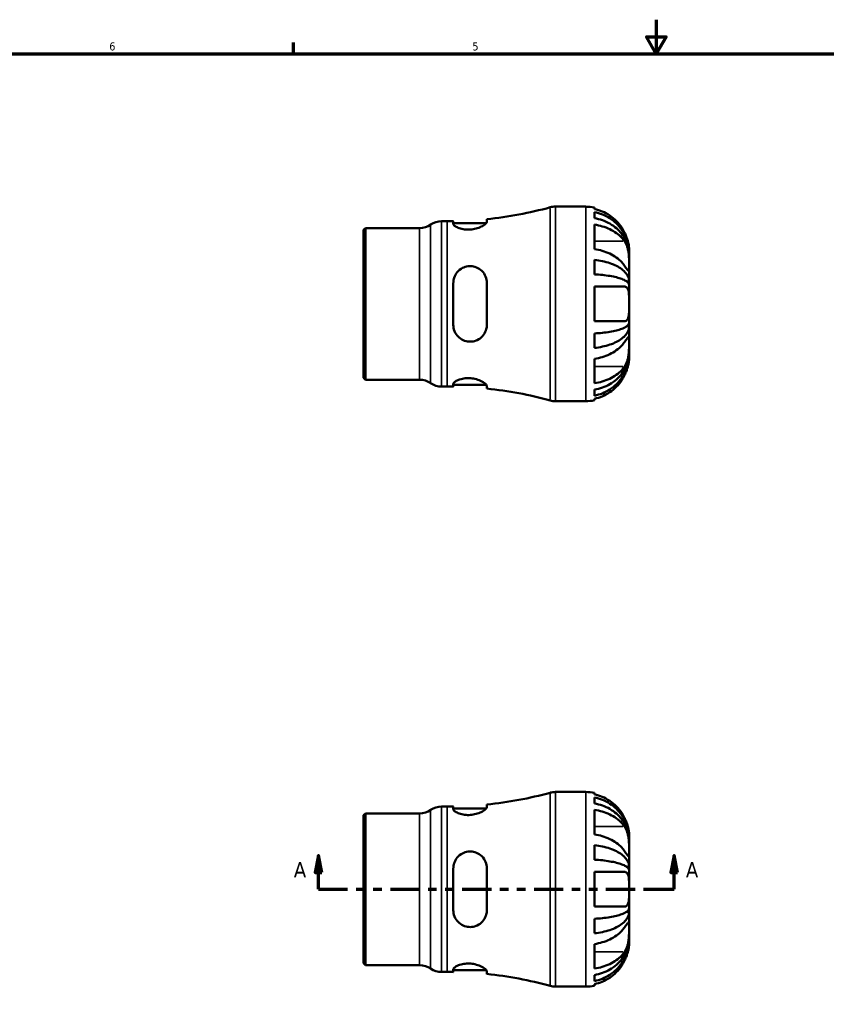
# Model space of a CAD drawing. Header units: inches. Extents: x 0.1 to 37.9, y 0.6 to 21.4.
# Tile 3 of 5: x 9.5 to 19, y 9.9 to 21.4. Entities that reach past the tile are written whole.
import ezdxf

# ---------------------------------------------------------------- set-up
doc = ezdxf.new("R2010")
doc.units = ezdxf.units.IN
doc.header["$MEASUREMENT"] = 0
doc.linetypes.add('DOUBLE_DASH_CHAIN', pattern=[1.2403, 0.6614, -0.0827, 0.1654, -0.0827, 0.1654, -0.0827])
for name, color, linetype, lineweight in [('Border (ANSI)', 7, 'Continuous', 70), ('Section Line (ANSI)', 7, 'DOUBLE_DASH_CHAIN', 70), ('Visible (ANSI)', 7, 'Continuous', 50), ('Visible Narrow (ANSI)', 7, 'Continuous', 35)]:
    doc.layers.add(name, color=color, linetype=linetype, lineweight=lineweight)
doc.styles.add('Label Text (ANSI)', font='tahoma.ttf')
doc.styles.add('Note Text (ANSI)', font='tahoma.ttf')

# ---------------------------------------------------------------- blocks, each defined once
blk = doc.blocks.new('Borders Default Border')
at = {"layer": 'Border (ANSI)'}
blk.add_line((12.75, 21), (12.75, 21.134), dxfattribs=at)
at = {"layer": 'Border (ANSI)', "flags": 128}
for points in [[(17, 21.4), (17, 21), (16.885, 21.2), (17.115, 21.2), (17, 21)], [(0.5, 1), (0.5, 21), (33.5, 21), (33.5, 1), (0.5, 1)]]:
    blk.add_lwpolyline(points, dxfattribs=at)
at = {"layer": 'Border (ANSI)', "color": 5, "true_color": 0x0000ff, "char_height": 0.0945, "attachment_point": 7, "style": 'Note Text (ANSI)'}
for s, insert in [('6', (10.595, 21.038)), ('5', (14.847, 21.038))]:
    blk.add_mtext(s, dxfattribs=dict(at, insert=insert))
blk = doc.blocks.new('2dTransSection0')
at = {"layer": 'Section Line (ANSI)', "linetype": 'Continuous'}
for p, q in [((13.044, 11.605), (13.005, 11.408)), ((13.044, 11.408), (13.044, 11.605)), ((13.084, 11.408), (13.044, 11.605)), ((17.21, 11.605), (17.17, 11.408)), ((17.21, 11.408), (17.21, 11.605)), ((17.249, 11.408), (17.21, 11.605)), ((13.005, 11.408), (13.084, 11.408)), ((13.044, 11.211), (13.044, 11.408)), ((17.17, 11.408), (17.249, 11.408)), ((17.21, 11.211), (17.21, 11.408)), ((13.044, 11.211), (13.366, 11.211)), ((16.888, 11.211), (17.21, 11.211))]:
    blk.add_line(p, q, dxfattribs=at)
at = {"layer": 'Section Line (ANSI)', "linetype": 'DOUBLE_DASH_CHAIN', "ltscale": 0.516483}
blk.add_line((13.044, 11.211), (17.21, 11.211), dxfattribs=at)
at = {"layer": 'Section Line (ANSI)', "linetype": 'Continuous', "flags": 128}
for points in [[(13.084, 11.408), (13.044, 11.605), (13.005, 11.408), (13.084, 11.408)], [(17.249, 11.408), (17.21, 11.605), (17.17, 11.408), (17.249, 11.408)]]:
    blk.add_lwpolyline(points, dxfattribs=at)
at = {"layer": 'Section Line (ANSI)'}
for points in [[(13.084, 11.408), (13.044, 11.605), (13.005, 11.408), (13.084, 11.408)], [(17.249, 11.408), (17.21, 11.605), (17.17, 11.408), (17.249, 11.408)]]:
    blk.add_solid(points, dxfattribs=at)
at = {"layer": 'Section Line (ANSI)', "char_height": 0.18, "attachment_point": 7, "style": 'Label Text (ANSI)'}
for insert in [(12.755, 11.349), (17.346, 11.349)]:
    blk.add_mtext('A', dxfattribs=dict(at, insert=insert))

msp = doc.modelspace()

# ---------------------------------------------------------------- linework, layer by layer
at = {"layer": 'Visible (ANSI)'}
for p, q in [((15.818, 19.21), (16.174, 19.21)), ((16.276, 19.2), (16.276, 19.181)), ((14.486, 19.039), (14.552, 19.039)), ((14.623, 19.039), (14.623, 19.008)), ((15.016, 19.031), (15.016, 19.063)), ((16.276, 19.145), (16.276, 19.075)), ((13.572, 18.937), (13.594, 18.959)), ((13.572, 17.203), (13.572, 18.937)), ((13.594, 18.959), (14.229, 18.959)), ((13.594, 18.959), (13.594, 17.181)), ((14.623, 19.016), (15.009, 19.016)), ((16.276, 18.999), (16.276, 18.712)), ((16.682, 18.662), (16.682, 18.702)), ((16.276, 18.586), (16.276, 18.416)), ((16.682, 18.662), (16.681, 18.662)), ((16.682, 18.645), (16.682, 18.662)), ((16.682, 18.517), (16.682, 18.645)), ((16.682, 18.332), (16.682, 18.517)), ((14.623, 18.316), (14.623, 17.823)), ((15.016, 17.823), (15.016, 18.316)), ((16.276, 18.273), (16.276, 17.867)), ((16.276, 18.273), (16.628, 18.273)), ((16.682, 18.332), (16.654, 18.332)), ((16.682, 18.291), (16.682, 18.332)), ((16.682, 18.07), (16.682, 18.291)), ((16.682, 17.849), (16.682, 18.07)), ((16.628, 17.867), (16.276, 17.867)), ((16.682, 17.807), (16.654, 17.807)), ((16.682, 17.807), (16.682, 17.849)), ((16.682, 17.623), (16.682, 17.807)), ((16.276, 17.724), (16.276, 17.554)), ((16.682, 17.494), (16.682, 17.623)), ((16.276, 17.427), (16.276, 17.14)), ((16.682, 17.477), (16.681, 17.477)), ((16.682, 17.477), (16.682, 17.494)), ((16.682, 17.437), (16.682, 17.477)), ((13.572, 17.203), (13.594, 17.181)), ((13.594, 17.181), (14.229, 17.181)), ((14.486, 17.101), (14.552, 17.101)), ((14.623, 17.132), (14.623, 17.1)), ((14.623, 17.123), (15.009, 17.123)), ((15.016, 17.077), (15.016, 17.108)), ((16.276, 17.065), (16.276, 16.994)), ((15.818, 16.93), (16.174, 16.93)), ((16.276, 16.958), (16.276, 16.94)), ((15.818, 12.351), (16.174, 12.351)), ((16.276, 12.341), (16.276, 12.322)), ((16.276, 12.286), (16.276, 12.216)), ((14.486, 12.18), (14.552, 12.18)), ((14.623, 12.181), (14.623, 12.149)), ((14.623, 12.158), (15.009, 12.158)), ((15.016, 12.173), (15.016, 12.204)), ((16.276, 12.14), (16.276, 11.853)), ((13.572, 12.078), (13.594, 12.1)), ((13.572, 10.344), (13.572, 12.078)), ((13.594, 12.1), (14.229, 12.1)), ((13.594, 12.1), (13.594, 10.322)), ((16.682, 11.804), (16.681, 11.804)), ((16.682, 11.804), (16.682, 11.844)), ((16.682, 11.786), (16.682, 11.804)), ((16.682, 11.658), (16.682, 11.786)), ((16.276, 11.727), (16.276, 11.557)), ((16.682, 11.474), (16.682, 11.658)), ((14.623, 11.457), (14.623, 10.965)), ((15.016, 10.965), (15.016, 11.457)), ((16.682, 11.474), (16.654, 11.474)), ((16.682, 11.432), (16.682, 11.474)), ((16.682, 11.211), (16.682, 11.432)), ((16.276, 11.414), (16.276, 11.008)), ((16.276, 11.414), (16.628, 11.414)), ((16.682, 10.99), (16.682, 11.211)), ((16.628, 11.008), (16.276, 11.008)), ((16.682, 10.948), (16.682, 10.99)), ((16.276, 10.865), (16.276, 10.695)), ((16.682, 10.948), (16.654, 10.948)), ((16.682, 10.764), (16.682, 10.948)), ((16.682, 10.636), (16.682, 10.764)), ((16.682, 10.618), (16.681, 10.618)), ((16.682, 10.618), (16.682, 10.636)), ((16.682, 10.578), (16.682, 10.618)), ((16.276, 10.569), (16.276, 10.282)), ((13.572, 10.344), (13.594, 10.322)), ((13.594, 10.322), (14.229, 10.322)), ((14.623, 10.273), (14.623, 10.241)), ((14.486, 10.242), (14.552, 10.242)), ((14.623, 10.264), (15.009, 10.264)), ((15.016, 10.218), (15.016, 10.249)), ((16.276, 10.206), (16.276, 10.136)), ((15.818, 10.071), (16.174, 10.071)), ((16.276, 10.1), (16.276, 10.081))]:
    msp.add_line(p, q, dxfattribs=at)
for centre, radius, start, end in [((14.552, 23.587), 4.548, 275.8514, 285.3781), ((15.818, 18.982), 0.228, 90, 105.3781), ((16.174, 18.702), 0.507, 78.463, 90), ((14.486, 18.811), 0.228, 90, 124.4115), ((14.552, 23.587), 4.548, 270, 270.9026), ((14.229, 19.187), 0.228, 270, 304.4115), ((14.229, 16.953), 0.228, 55.5885, 90), ((14.486, 17.329), 0.228, 235.5885, 270), ((14.552, 12.553), 4.548, 89.0974, 90), ((14.552, 12.553), 4.548, 74.6219, 84.1486), ((15.818, 17.158), 0.228, 254.6219, 270), ((16.174, 17.437), 0.507, 270, 281.537), ((15.818, 12.123), 0.228, 90, 105.3781), ((16.174, 11.844), 0.507, 78.463, 90), ((14.552, 16.728), 4.548, 275.8514, 285.3781), ((14.229, 12.328), 0.228, 270, 304.4115), ((14.486, 11.952), 0.228, 90, 124.4115), ((14.552, 16.728), 4.548, 270, 270.9026), ((14.229, 10.094), 0.228, 55.5885, 90), ((14.486, 10.47), 0.228, 235.5885, 270), ((14.552, 5.694), 4.548, 89.0974, 90), ((14.552, 5.694), 4.548, 74.6219, 84.1486), ((15.818, 10.299), 0.228, 254.6219, 270), ((16.174, 10.578), 0.507, 270, 281.537)]:
    msp.add_arc(centre, radius, start, end, dxfattribs=at)
for points, knots in [([(16.628, 18.905), (16.619, 18.925), (16.607, 18.945), (16.576, 18.993), (16.554, 19.02), (16.509, 19.065), (16.483, 19.087), (16.426, 19.125), (16.396, 19.141), (16.339, 19.165), (16.308, 19.175), (16.276, 19.181)], [9.167625, 9.167625, 9.167625, 9.167625, 9.326029, 9.326029, 9.568739, 9.568739, 9.807395, 9.807395, 10.04605, 10.04605, 10.274926, 10.274926, 10.274926, 10.274926]), ([(16.276, 19.145), (16.308, 19.139), (16.34, 19.129), (16.397, 19.106), (16.428, 19.091), (16.485, 19.054), (16.511, 19.033), (16.555, 18.99), (16.577, 18.964), (16.615, 18.909), (16.631, 18.88), (16.655, 18.823), (16.665, 18.791), (16.679, 18.726), (16.682, 18.693), (16.682, 18.662)], [0.244536, 0.244536, 0.244536, 0.244536, 0.476839, 0.476839, 0.71546, 0.71546, 0.954082, 0.954082, 1.193118, 1.193118, 1.432154, 1.432154, 1.672085, 1.672085, 1.912017, 1.912017, 1.912017, 1.912017]), ([(16.682, 18.645), (16.682, 18.672), (16.679, 18.702), (16.665, 18.76), (16.655, 18.788), (16.631, 18.839), (16.615, 18.865), (16.577, 18.914), (16.555, 18.937), (16.511, 18.975), (16.485, 18.994), (16.428, 19.026), (16.397, 19.04), (16.34, 19.061), (16.308, 19.069), (16.276, 19.075)], [5.770115, 5.770115, 5.770115, 5.770115, 6.010046, 6.010046, 6.249978, 6.249978, 6.489014, 6.489014, 6.72805, 6.72805, 6.966671, 6.966671, 7.205293, 7.205293, 7.437596, 7.437596, 7.437596, 7.437596]), ([(15.016, 19.031), (15.016, 19.03), (15.015, 19.029), (15.014, 19.023), (15.011, 19.018), (14.996, 19.002), (14.982, 18.992), (14.947, 18.973), (14.927, 18.964), (14.884, 18.95), (14.862, 18.945), (14.817, 18.94), (14.794, 18.939), (14.748, 18.943), (14.726, 18.947), (14.686, 18.958), (14.669, 18.965), (14.641, 18.981), (14.631, 18.99), (14.625, 19.001), (14.623, 19.004), (14.623, 19.008)], [-1.73421, -1.73421, -1.73421, -1.73421, -1.700805, -1.700805, -1.563346, -1.563346, -1.341145, -1.341145, -1.141984, -1.141984, -0.966275, -0.966275, -0.789622, -0.789622, -0.603, -0.603, -0.409939, -0.409939, -0.199603, -0.199603, -0.105986, -0.105986, -0.105986, -0.105986]), ([(16.276, 18.999), (16.308, 18.994), (16.34, 18.987), (16.397, 18.97), (16.428, 18.959), (16.485, 18.931), (16.511, 18.915), (16.555, 18.884), (16.577, 18.865), (16.608, 18.831), (16.619, 18.818), (16.628, 18.804)], [3.751118, 3.751118, 3.751118, 3.751118, 3.983488, 3.983488, 4.223971, 4.223971, 4.464454, 4.464454, 4.705406, 4.705406, 4.858386, 4.858386, 4.858386, 4.858386]), ([(16.682, 18.702), (16.682, 18.702), (16.682, 18.705), (16.682, 18.717), (16.681, 18.727), (16.678, 18.752), (16.676, 18.767), (16.669, 18.796), (16.666, 18.808), (16.658, 18.833), (16.654, 18.846), (16.643, 18.874), (16.636, 18.89), (16.628, 18.905)], [-3.5544165, -3.5544165, -3.5544165, -3.5544165, -3.4038108, -3.4038108, -3.235227, -3.235227, -3.0716282, -3.0716282, -2.9596639, -2.9596639, -2.8516075, -2.8516075, -2.7201449, -2.7201449, -2.7201449, -2.7201449]), ([(16.628, 18.517), (16.619, 18.531), (16.607, 18.545), (16.576, 18.579), (16.554, 18.598), (16.509, 18.63), (16.483, 18.645), (16.426, 18.672), (16.396, 18.684), (16.339, 18.7), (16.308, 18.707), (16.276, 18.712)], [9.167625, 9.167625, 9.167625, 9.167625, 9.326029, 9.326029, 9.568739, 9.568739, 9.807395, 9.807395, 10.04605, 10.04605, 10.274926, 10.274926, 10.274926, 10.274926]), ([(16.628, 18.804), (16.633, 18.796), (16.638, 18.788), (16.648, 18.768), (16.653, 18.757), (16.662, 18.733), (16.665, 18.721), (16.672, 18.692), (16.675, 18.675), (16.68, 18.632), (16.681, 18.607), (16.682, 18.558), (16.682, 18.536), (16.682, 18.517)], [-0.8326524, -0.8326524, -0.8326524, -0.8326524, -0.7408185, -0.7408185, -0.6337784, -0.6337784, -0.5324772, -0.5324772, -0.3986929, -0.3986929, -0.2039294, -0.2039294, 0, 0, 0, 0]), ([(16.276, 18.586), (16.308, 18.582), (16.34, 18.577), (16.397, 18.565), (16.428, 18.557), (16.485, 18.538), (16.511, 18.527), (16.555, 18.504), (16.577, 18.491), (16.615, 18.462), (16.631, 18.446), (16.655, 18.417), (16.665, 18.4), (16.679, 18.366), (16.682, 18.348), (16.682, 18.332)], [0.244536, 0.244536, 0.244536, 0.244536, 0.476839, 0.476839, 0.71546, 0.71546, 0.954082, 0.954082, 1.193118, 1.193118, 1.432154, 1.432154, 1.672085, 1.672085, 1.912017, 1.912017, 1.912017, 1.912017]), ([(14.623, 18.316), (14.623, 18.319), (14.624, 18.321), (14.624, 18.341), (14.627, 18.358), (14.64, 18.4), (14.653, 18.423), (14.686, 18.462), (14.707, 18.479), (14.75, 18.501), (14.773, 18.508), (14.818, 18.513), (14.839, 18.512), (14.883, 18.503), (14.905, 18.494), (14.948, 18.467), (14.968, 18.447), (14.997, 18.403), (15.007, 18.379), (15.014, 18.341), (15.016, 18.329), (15.016, 18.316)], [-1.720542, -1.720542, -1.720542, -1.720542, -1.69981, -1.69981, -1.564411, -1.564411, -1.354408, -1.354408, -1.152098, -1.152098, -0.972116, -0.972116, -0.809204, -0.809204, -0.621678, -0.621678, -0.399921, -0.399921, -0.19263, -0.19263, -0.092811, -0.092811, -0.092811, -0.092811]), ([(16.682, 18.517), (16.682, 18.501), (16.682, 18.487), (16.681, 18.466), (16.68, 18.459), (16.676, 18.457), (16.673, 18.458), (16.666, 18.465), (16.663, 18.469), (16.655, 18.48), (16.65, 18.486), (16.64, 18.5), (16.634, 18.508), (16.628, 18.517)], [0, 0, 0, 0, 0.1773159, 0.1773159, 0.3798062, 0.3798062, 0.5208597, 0.5208597, 0.623737, 0.623737, 0.7289124, 0.7289124, 0.8338777, 0.8338777, 0.8338777, 0.8338777]), ([(16.682, 18.291), (16.682, 18.299), (16.679, 18.308), (16.665, 18.324), (16.655, 18.333), (16.631, 18.347), (16.615, 18.355), (16.577, 18.369), (16.555, 18.376), (16.511, 18.387), (16.485, 18.392), (16.428, 18.402), (16.397, 18.406), (16.34, 18.412), (16.308, 18.414), (16.276, 18.416)], [5.770115, 5.770115, 5.770115, 5.770115, 6.010046, 6.010046, 6.249978, 6.249978, 6.489014, 6.489014, 6.72805, 6.72805, 6.966671, 6.966671, 7.205293, 7.205293, 7.437596, 7.437596, 7.437596, 7.437596]), ([(16.628, 18.273), (16.629, 18.273), (16.631, 18.273), (16.638, 18.272), (16.643, 18.27), (16.652, 18.265), (16.656, 18.262), (16.662, 18.254), (16.665, 18.249), (16.672, 18.234), (16.675, 18.223), (16.68, 18.192), (16.681, 18.171), (16.682, 18.123), (16.682, 18.097), (16.682, 18.07)], [-0.8308513, -0.8308513, -0.8308513, -0.8308513, -0.8068029, -0.8068029, -0.7032814, -0.7032814, -0.6215589, -0.6215589, -0.5317522, -0.5317522, -0.3943636, -0.3943636, -0.2037142, -0.2037142, 0, 0, 0, 0]), ([(16.682, 18.07), (16.682, 18.056), (16.682, 18.042), (16.682, 18.013), (16.682, 17.998), (16.681, 17.961), (16.679, 17.939), (16.673, 17.91), (16.67, 17.901), (16.664, 17.887), (16.661, 17.883), (16.654, 17.876), (16.65, 17.873), (16.64, 17.868), (16.634, 17.867), (16.628, 17.867)], [0, 0, 0, 0, 0.1067846, 0.1067846, 0.2239442, 0.2239442, 0.4246611, 0.4246611, 0.5517811, 0.5517811, 0.6383749, 0.6383749, 0.722505, 0.722505, 0.8345099, 0.8345099, 0.8345099, 0.8345099]), ([(15.016, 17.823), (15.016, 17.819), (15.015, 17.815), (15.014, 17.793), (15.011, 17.776), (14.996, 17.734), (14.982, 17.71), (14.947, 17.672), (14.927, 17.657), (14.884, 17.637), (14.862, 17.631), (14.817, 17.626), (14.794, 17.628), (14.748, 17.639), (14.726, 17.65), (14.686, 17.678), (14.669, 17.695), (14.641, 17.737), (14.631, 17.762), (14.625, 17.8), (14.623, 17.812), (14.623, 17.823)], [-1.73421, -1.73421, -1.73421, -1.73421, -1.700805, -1.700805, -1.563346, -1.563346, -1.341145, -1.341145, -1.141984, -1.141984, -0.966275, -0.966275, -0.789622, -0.789622, -0.603, -0.603, -0.409939, -0.409939, -0.199603, -0.199603, -0.105986, -0.105986, -0.105986, -0.105986]), ([(16.276, 17.724), (16.308, 17.725), (16.34, 17.728), (16.397, 17.734), (16.428, 17.738), (16.485, 17.747), (16.511, 17.753), (16.555, 17.764), (16.577, 17.771), (16.615, 17.785), (16.631, 17.792), (16.655, 17.807), (16.665, 17.815), (16.679, 17.832), (16.682, 17.841), (16.682, 17.849)], [0.244536, 0.244536, 0.244536, 0.244536, 0.476839, 0.476839, 0.71546, 0.71546, 0.954082, 0.954082, 1.193118, 1.193118, 1.432154, 1.432154, 1.672085, 1.672085, 1.912017, 1.912017, 1.912017, 1.912017]), ([(16.682, 17.807), (16.682, 17.791), (16.679, 17.774), (16.665, 17.74), (16.655, 17.723), (16.631, 17.693), (16.615, 17.678), (16.577, 17.649), (16.555, 17.636), (16.511, 17.613), (16.485, 17.602), (16.428, 17.583), (16.397, 17.575), (16.34, 17.563), (16.308, 17.557), (16.276, 17.554)], [5.770115, 5.770115, 5.770115, 5.770115, 6.010046, 6.010046, 6.249978, 6.249978, 6.489014, 6.489014, 6.72805, 6.72805, 6.966671, 6.966671, 7.205293, 7.205293, 7.437596, 7.437596, 7.437596, 7.437596]), ([(16.628, 17.623), (16.633, 17.63), (16.638, 17.637), (16.648, 17.651), (16.653, 17.658), (16.662, 17.669), (16.665, 17.673), (16.672, 17.68), (16.675, 17.682), (16.68, 17.682), (16.681, 17.676), (16.682, 17.656), (16.682, 17.641), (16.682, 17.623)], [-0.8326524, -0.8326524, -0.8326524, -0.8326524, -0.7408185, -0.7408185, -0.6337784, -0.6337784, -0.5324772, -0.5324772, -0.3986929, -0.3986929, -0.2039294, -0.2039294, 0, 0, 0, 0]), ([(16.276, 17.427), (16.308, 17.432), (16.339, 17.439), (16.396, 17.456), (16.426, 17.467), (16.483, 17.494), (16.509, 17.51), (16.554, 17.542), (16.576, 17.561), (16.607, 17.595), (16.619, 17.609), (16.628, 17.623)], [3.751049, 3.751049, 3.751049, 3.751049, 3.979924, 3.979924, 4.21858, 4.21858, 4.457236, 4.457236, 4.699946, 4.699946, 4.85835, 4.85835, 4.85835, 4.85835]), ([(16.682, 17.623), (16.682, 17.606), (16.682, 17.587), (16.681, 17.542), (16.68, 17.516), (16.676, 17.471), (16.673, 17.453), (16.666, 17.423), (16.663, 17.41), (16.655, 17.386), (16.65, 17.375), (16.64, 17.354), (16.634, 17.344), (16.628, 17.335)], [0, 0, 0, 0, 0.1773159, 0.1773159, 0.3798062, 0.3798062, 0.5208597, 0.5208597, 0.623737, 0.623737, 0.7289124, 0.7289124, 0.8338777, 0.8338777, 0.8338777, 0.8338777]), ([(16.276, 17.065), (16.308, 17.07), (16.34, 17.079), (16.397, 17.099), (16.428, 17.113), (16.485, 17.146), (16.511, 17.165), (16.555, 17.203), (16.577, 17.226), (16.615, 17.275), (16.631, 17.301), (16.655, 17.351), (16.665, 17.38), (16.679, 17.438), (16.682, 17.467), (16.682, 17.494)], [0.244536, 0.244536, 0.244536, 0.244536, 0.476839, 0.476839, 0.71546, 0.71546, 0.954082, 0.954082, 1.193118, 1.193118, 1.432154, 1.432154, 1.672085, 1.672085, 1.912017, 1.912017, 1.912017, 1.912017]), ([(16.682, 17.477), (16.682, 17.447), (16.679, 17.413), (16.665, 17.348), (16.655, 17.316), (16.631, 17.26), (16.615, 17.231), (16.577, 17.175), (16.555, 17.15), (16.511, 17.107), (16.485, 17.086), (16.428, 17.049), (16.397, 17.033), (16.34, 17.011), (16.308, 17.001), (16.276, 16.994)], [5.770115, 5.770115, 5.770115, 5.770115, 6.010046, 6.010046, 6.249978, 6.249978, 6.489014, 6.489014, 6.72805, 6.72805, 6.966671, 6.966671, 7.205293, 7.205293, 7.437596, 7.437596, 7.437596, 7.437596]), ([(16.628, 17.234), (16.633, 17.243), (16.637, 17.253), (16.647, 17.276), (16.652, 17.29), (16.661, 17.316), (16.665, 17.328), (16.672, 17.354), (16.675, 17.368), (16.68, 17.398), (16.681, 17.412), (16.682, 17.432), (16.682, 17.437), (16.682, 17.437)], [-0.8317103, -0.8317103, -0.8317103, -0.8317103, -0.7546812, -0.7546812, -0.6382704, -0.6382704, -0.5328167, -0.5328167, -0.4003581, -0.4003581, -0.2039281, -0.2039281, 0, 0, 0, 0]), ([(16.628, 17.335), (16.619, 17.322), (16.607, 17.308), (16.576, 17.274), (16.554, 17.255), (16.509, 17.223), (16.483, 17.207), (16.426, 17.18), (16.396, 17.169), (16.339, 17.152), (16.308, 17.145), (16.276, 17.14)], [9.167625, 9.167625, 9.167625, 9.167625, 9.326029, 9.326029, 9.568739, 9.568739, 9.807395, 9.807395, 10.04605, 10.04605, 10.274926, 10.274926, 10.274926, 10.274926]), ([(14.623, 17.132), (14.623, 17.133), (14.624, 17.133), (14.624, 17.139), (14.627, 17.144), (14.64, 17.157), (14.653, 17.166), (14.686, 17.181), (14.707, 17.188), (14.75, 17.197), (14.773, 17.2), (14.818, 17.2), (14.839, 17.198), (14.883, 17.19), (14.905, 17.183), (14.948, 17.167), (14.968, 17.156), (14.997, 17.136), (15.007, 17.127), (15.014, 17.115), (15.016, 17.111), (15.016, 17.108)], [-1.720542, -1.720542, -1.720542, -1.720542, -1.69981, -1.69981, -1.564411, -1.564411, -1.354408, -1.354408, -1.152098, -1.152098, -0.972116, -0.972116, -0.809204, -0.809204, -0.621678, -0.621678, -0.399921, -0.399921, -0.19263, -0.19263, -0.092811, -0.092811, -0.092811, -0.092811]), ([(16.276, 16.958), (16.308, 16.965), (16.339, 16.975), (16.396, 16.999), (16.426, 17.015), (16.483, 17.053), (16.509, 17.075), (16.554, 17.12), (16.576, 17.147), (16.607, 17.195), (16.619, 17.215), (16.628, 17.234)], [3.751049, 3.751049, 3.751049, 3.751049, 3.979924, 3.979924, 4.21858, 4.21858, 4.457236, 4.457236, 4.699946, 4.699946, 4.85835, 4.85835, 4.85835, 4.85835]), ([(16.628, 12.046), (16.619, 12.066), (16.607, 12.086), (16.576, 12.134), (16.554, 12.161), (16.509, 12.206), (16.483, 12.228), (16.426, 12.266), (16.396, 12.282), (16.339, 12.306), (16.308, 12.316), (16.276, 12.322)], [9.167625, 9.167625, 9.167625, 9.167625, 9.326029, 9.326029, 9.568739, 9.568739, 9.807395, 9.807395, 10.04605, 10.04605, 10.274926, 10.274926, 10.274926, 10.274926]), ([(16.276, 12.286), (16.308, 12.28), (16.34, 12.27), (16.397, 12.247), (16.428, 12.232), (16.485, 12.195), (16.511, 12.174), (16.555, 12.131), (16.577, 12.105), (16.615, 12.05), (16.631, 12.021), (16.655, 11.964), (16.665, 11.933), (16.679, 11.867), (16.682, 11.834), (16.682, 11.804)], [0.244536, 0.244536, 0.244536, 0.244536, 0.476839, 0.476839, 0.71546, 0.71546, 0.954082, 0.954082, 1.193118, 1.193118, 1.432154, 1.432154, 1.672085, 1.672085, 1.912017, 1.912017, 1.912017, 1.912017]), ([(15.016, 12.173), (15.016, 12.172), (15.015, 12.17), (15.014, 12.164), (15.011, 12.159), (14.996, 12.144), (14.982, 12.133), (14.947, 12.114), (14.927, 12.105), (14.884, 12.092), (14.862, 12.087), (14.817, 12.081), (14.794, 12.08), (14.748, 12.084), (14.726, 12.088), (14.686, 12.099), (14.669, 12.107), (14.641, 12.122), (14.631, 12.131), (14.625, 12.142), (14.623, 12.146), (14.623, 12.149)], [-1.73421, -1.73421, -1.73421, -1.73421, -1.700805, -1.700805, -1.563346, -1.563346, -1.341145, -1.341145, -1.141984, -1.141984, -0.966275, -0.966275, -0.789622, -0.789622, -0.603, -0.603, -0.409939, -0.409939, -0.199603, -0.199603, -0.105986, -0.105986, -0.105986, -0.105986]), ([(16.682, 11.786), (16.682, 11.814), (16.679, 11.843), (16.665, 11.901), (16.655, 11.93), (16.631, 11.98), (16.615, 12.006), (16.577, 12.055), (16.555, 12.078), (16.511, 12.116), (16.485, 12.135), (16.428, 12.168), (16.397, 12.181), (16.34, 12.202), (16.308, 12.21), (16.276, 12.216)], [5.770115, 5.770115, 5.770115, 5.770115, 6.010046, 6.010046, 6.249978, 6.249978, 6.489014, 6.489014, 6.72805, 6.72805, 6.966671, 6.966671, 7.205293, 7.205293, 7.437596, 7.437596, 7.437596, 7.437596]), ([(16.276, 12.14), (16.308, 12.136), (16.339, 12.129), (16.396, 12.112), (16.426, 12.101), (16.483, 12.074), (16.509, 12.058), (16.554, 12.026), (16.576, 12.007), (16.607, 11.973), (16.619, 11.959), (16.628, 11.945)], [3.751049, 3.751049, 3.751049, 3.751049, 3.979924, 3.979924, 4.21858, 4.21858, 4.457236, 4.457236, 4.699946, 4.699946, 4.85835, 4.85835, 4.85835, 4.85835]), ([(16.682, 11.844), (16.682, 11.844), (16.682, 11.845), (16.682, 11.851), (16.682, 11.856), (16.681, 11.873), (16.679, 11.889), (16.673, 11.92), (16.67, 11.933), (16.664, 11.957), (16.661, 11.967), (16.654, 11.987), (16.65, 11.997), (16.64, 12.02), (16.634, 12.033), (16.628, 12.046)], [0, 0, 0, 0, 0.1067846, 0.1067846, 0.2239442, 0.2239442, 0.4246611, 0.4246611, 0.5517811, 0.5517811, 0.6383749, 0.6383749, 0.722505, 0.722505, 0.8345099, 0.8345099, 0.8345099, 0.8345099]), ([(16.628, 11.945), (16.633, 11.938), (16.638, 11.929), (16.648, 11.91), (16.653, 11.898), (16.662, 11.874), (16.665, 11.862), (16.672, 11.833), (16.675, 11.816), (16.68, 11.773), (16.681, 11.748), (16.682, 11.7), (16.682, 11.677), (16.682, 11.658)], [-0.8326524, -0.8326524, -0.8326524, -0.8326524, -0.7408185, -0.7408185, -0.6337784, -0.6337784, -0.5324772, -0.5324772, -0.3986929, -0.3986929, -0.2039294, -0.2039294, 0, 0, 0, 0]), ([(16.628, 11.658), (16.619, 11.672), (16.607, 11.686), (16.576, 11.72), (16.554, 11.739), (16.509, 11.771), (16.483, 11.786), (16.426, 11.813), (16.396, 11.825), (16.339, 11.842), (16.308, 11.849), (16.276, 11.853)], [9.167625, 9.167625, 9.167625, 9.167625, 9.326029, 9.326029, 9.568739, 9.568739, 9.807395, 9.807395, 10.04605, 10.04605, 10.274926, 10.274926, 10.274926, 10.274926]), ([(14.623, 11.457), (14.623, 11.46), (14.624, 11.463), (14.624, 11.482), (14.627, 11.499), (14.64, 11.541), (14.653, 11.564), (14.686, 11.604), (14.707, 11.62), (14.75, 11.642), (14.773, 11.649), (14.818, 11.655), (14.839, 11.654), (14.883, 11.644), (14.905, 11.635), (14.948, 11.608), (14.968, 11.588), (14.997, 11.544), (15.007, 11.52), (15.014, 11.483), (15.016, 11.47), (15.016, 11.457)], [-1.720542, -1.720542, -1.720542, -1.720542, -1.69981, -1.69981, -1.564411, -1.564411, -1.354408, -1.354408, -1.152098, -1.152098, -0.972116, -0.972116, -0.809204, -0.809204, -0.621678, -0.621678, -0.399921, -0.399921, -0.19263, -0.19263, -0.092811, -0.092811, -0.092811, -0.092811]), ([(16.276, 11.727), (16.308, 11.723), (16.34, 11.718), (16.397, 11.706), (16.428, 11.698), (16.485, 11.679), (16.511, 11.668), (16.555, 11.645), (16.577, 11.632), (16.615, 11.603), (16.631, 11.587), (16.655, 11.558), (16.665, 11.541), (16.679, 11.507), (16.682, 11.49), (16.682, 11.474)], [0.244536, 0.244536, 0.244536, 0.244536, 0.476839, 0.476839, 0.71546, 0.71546, 0.954082, 0.954082, 1.193118, 1.193118, 1.432154, 1.432154, 1.672085, 1.672085, 1.912017, 1.912017, 1.912017, 1.912017]), ([(16.682, 11.658), (16.682, 11.642), (16.682, 11.628), (16.681, 11.607), (16.68, 11.6), (16.676, 11.598), (16.673, 11.6), (16.666, 11.606), (16.663, 11.61), (16.655, 11.621), (16.65, 11.627), (16.64, 11.641), (16.634, 11.65), (16.628, 11.658)], [0, 0, 0, 0, 0.1773159, 0.1773159, 0.3798062, 0.3798062, 0.5208597, 0.5208597, 0.623737, 0.623737, 0.7289124, 0.7289124, 0.8338777, 0.8338777, 0.8338777, 0.8338777]), ([(16.682, 11.432), (16.682, 11.44), (16.679, 11.449), (16.665, 11.466), (16.655, 11.474), (16.631, 11.488), (16.615, 11.496), (16.577, 11.51), (16.555, 11.517), (16.511, 11.528), (16.485, 11.533), (16.428, 11.543), (16.397, 11.547), (16.34, 11.553), (16.308, 11.555), (16.276, 11.557)], [5.770115, 5.770115, 5.770115, 5.770115, 6.010046, 6.010046, 6.249978, 6.249978, 6.489014, 6.489014, 6.72805, 6.72805, 6.966671, 6.966671, 7.205293, 7.205293, 7.437596, 7.437596, 7.437596, 7.437596]), ([(16.628, 11.414), (16.633, 11.414), (16.637, 11.413), (16.647, 11.41), (16.652, 11.407), (16.661, 11.397), (16.665, 11.392), (16.672, 11.376), (16.675, 11.365), (16.68, 11.334), (16.681, 11.313), (16.682, 11.264), (16.682, 11.238), (16.682, 11.211)], [-0.8317103, -0.8317103, -0.8317103, -0.8317103, -0.7546812, -0.7546812, -0.6382704, -0.6382704, -0.5328167, -0.5328167, -0.4003581, -0.4003581, -0.2039281, -0.2039281, 0, 0, 0, 0]), ([(16.682, 11.211), (16.682, 11.191), (16.682, 11.172), (16.682, 11.131), (16.681, 11.112), (16.678, 11.076), (16.676, 11.061), (16.669, 11.04), (16.666, 11.032), (16.658, 11.021), (16.654, 11.016), (16.643, 11.01), (16.636, 11.008), (16.628, 11.008)], [-3.5544165, -3.5544165, -3.5544165, -3.5544165, -3.4038108, -3.4038108, -3.235227, -3.235227, -3.0716282, -3.0716282, -2.9596639, -2.9596639, -2.8516075, -2.8516075, -2.7201449, -2.7201449, -2.7201449, -2.7201449]), ([(15.016, 10.965), (15.016, 10.96), (15.015, 10.956), (15.014, 10.935), (15.011, 10.918), (14.996, 10.875), (14.982, 10.852), (14.947, 10.813), (14.927, 10.799), (14.884, 10.778), (14.862, 10.772), (14.817, 10.767), (14.794, 10.769), (14.748, 10.781), (14.726, 10.791), (14.686, 10.819), (14.669, 10.836), (14.641, 10.879), (14.631, 10.903), (14.625, 10.941), (14.623, 10.953), (14.623, 10.965)], [-1.73421, -1.73421, -1.73421, -1.73421, -1.700805, -1.700805, -1.563346, -1.563346, -1.341145, -1.341145, -1.141984, -1.141984, -0.966275, -0.966275, -0.789622, -0.789622, -0.603, -0.603, -0.409939, -0.409939, -0.199603, -0.199603, -0.105986, -0.105986, -0.105986, -0.105986]), ([(16.276, 10.865), (16.308, 10.867), (16.34, 10.869), (16.397, 10.875), (16.428, 10.879), (16.485, 10.888), (16.511, 10.894), (16.555, 10.905), (16.577, 10.912), (16.615, 10.926), (16.631, 10.934), (16.655, 10.948), (16.665, 10.956), (16.679, 10.973), (16.682, 10.982), (16.682, 10.99)], [0.244536, 0.244536, 0.244536, 0.244536, 0.476839, 0.476839, 0.71546, 0.71546, 0.954082, 0.954082, 1.193118, 1.193118, 1.432154, 1.432154, 1.672085, 1.672085, 1.912017, 1.912017, 1.912017, 1.912017]), ([(16.682, 10.948), (16.682, 10.932), (16.679, 10.915), (16.665, 10.881), (16.655, 10.864), (16.631, 10.835), (16.615, 10.819), (16.577, 10.79), (16.555, 10.777), (16.511, 10.754), (16.485, 10.743), (16.428, 10.724), (16.397, 10.716), (16.34, 10.704), (16.308, 10.699), (16.276, 10.695)], [5.770115, 5.770115, 5.770115, 5.770115, 6.010046, 6.010046, 6.249978, 6.249978, 6.489014, 6.489014, 6.72805, 6.72805, 6.966671, 6.966671, 7.205293, 7.205293, 7.437596, 7.437596, 7.437596, 7.437596]), ([(16.276, 10.569), (16.308, 10.573), (16.34, 10.581), (16.397, 10.598), (16.428, 10.609), (16.485, 10.637), (16.511, 10.652), (16.555, 10.684), (16.577, 10.703), (16.608, 10.737), (16.619, 10.75), (16.628, 10.764)], [3.751118, 3.751118, 3.751118, 3.751118, 3.983488, 3.983488, 4.223971, 4.223971, 4.464454, 4.464454, 4.705406, 4.705406, 4.858386, 4.858386, 4.858386, 4.858386]), ([(16.628, 10.764), (16.633, 10.771), (16.638, 10.779), (16.648, 10.793), (16.653, 10.799), (16.662, 10.81), (16.665, 10.814), (16.672, 10.821), (16.675, 10.823), (16.68, 10.823), (16.681, 10.818), (16.682, 10.798), (16.682, 10.783), (16.682, 10.764)], [-0.8326524, -0.8326524, -0.8326524, -0.8326524, -0.7408185, -0.7408185, -0.6337784, -0.6337784, -0.5324772, -0.5324772, -0.3986929, -0.3986929, -0.2039294, -0.2039294, 0, 0, 0, 0]), ([(16.682, 10.764), (16.682, 10.747), (16.682, 10.728), (16.681, 10.683), (16.68, 10.657), (16.676, 10.612), (16.673, 10.594), (16.666, 10.564), (16.663, 10.551), (16.655, 10.527), (16.65, 10.516), (16.64, 10.495), (16.634, 10.485), (16.628, 10.477)], [0, 0, 0, 0, 0.1773159, 0.1773159, 0.3798062, 0.3798062, 0.5208597, 0.5208597, 0.623737, 0.623737, 0.7289124, 0.7289124, 0.8338777, 0.8338777, 0.8338777, 0.8338777]), ([(16.276, 10.206), (16.308, 10.212), (16.34, 10.22), (16.397, 10.241), (16.428, 10.254), (16.485, 10.287), (16.511, 10.306), (16.555, 10.344), (16.577, 10.367), (16.615, 10.416), (16.631, 10.442), (16.655, 10.492), (16.665, 10.521), (16.679, 10.579), (16.682, 10.608), (16.682, 10.636)], [0.244536, 0.244536, 0.244536, 0.244536, 0.476839, 0.476839, 0.71546, 0.71546, 0.954082, 0.954082, 1.193118, 1.193118, 1.432154, 1.432154, 1.672085, 1.672085, 1.912017, 1.912017, 1.912017, 1.912017]), ([(16.682, 10.618), (16.682, 10.588), (16.679, 10.555), (16.665, 10.489), (16.655, 10.457), (16.631, 10.401), (16.615, 10.372), (16.577, 10.317), (16.555, 10.291), (16.511, 10.248), (16.485, 10.227), (16.428, 10.19), (16.397, 10.175), (16.34, 10.152), (16.308, 10.142), (16.276, 10.136)], [5.770115, 5.770115, 5.770115, 5.770115, 6.010046, 6.010046, 6.249978, 6.249978, 6.489014, 6.489014, 6.72805, 6.72805, 6.966671, 6.966671, 7.205293, 7.205293, 7.437596, 7.437596, 7.437596, 7.437596]), ([(16.628, 10.375), (16.633, 10.385), (16.637, 10.394), (16.647, 10.417), (16.652, 10.431), (16.661, 10.457), (16.665, 10.469), (16.672, 10.495), (16.675, 10.509), (16.68, 10.539), (16.681, 10.553), (16.682, 10.573), (16.682, 10.578), (16.682, 10.578)], [-0.8317103, -0.8317103, -0.8317103, -0.8317103, -0.7546812, -0.7546812, -0.6382704, -0.6382704, -0.5328167, -0.5328167, -0.4003581, -0.4003581, -0.2039281, -0.2039281, 0, 0, 0, 0]), ([(16.628, 10.477), (16.619, 10.463), (16.607, 10.449), (16.576, 10.415), (16.554, 10.396), (16.509, 10.364), (16.483, 10.348), (16.426, 10.321), (16.396, 10.31), (16.339, 10.293), (16.308, 10.286), (16.276, 10.282)], [9.167625, 9.167625, 9.167625, 9.167625, 9.326029, 9.326029, 9.568739, 9.568739, 9.807395, 9.807395, 10.04605, 10.04605, 10.274926, 10.274926, 10.274926, 10.274926]), ([(14.623, 10.273), (14.623, 10.274), (14.624, 10.275), (14.624, 10.28), (14.627, 10.285), (14.64, 10.298), (14.653, 10.307), (14.686, 10.323), (14.707, 10.329), (14.75, 10.338), (14.773, 10.341), (14.818, 10.341), (14.839, 10.339), (14.883, 10.331), (14.905, 10.324), (14.948, 10.308), (14.968, 10.297), (14.997, 10.278), (15.007, 10.268), (15.014, 10.256), (15.016, 10.253), (15.016, 10.249)], [-1.720542, -1.720542, -1.720542, -1.720542, -1.69981, -1.69981, -1.564411, -1.564411, -1.354408, -1.354408, -1.152098, -1.152098, -0.972116, -0.972116, -0.809204, -0.809204, -0.621678, -0.621678, -0.399921, -0.399921, -0.19263, -0.19263, -0.092811, -0.092811, -0.092811, -0.092811]), ([(16.276, 10.1), (16.308, 10.106), (16.339, 10.116), (16.396, 10.14), (16.426, 10.156), (16.483, 10.194), (16.509, 10.216), (16.554, 10.261), (16.576, 10.288), (16.607, 10.336), (16.619, 10.356), (16.628, 10.375)], [3.751049, 3.751049, 3.751049, 3.751049, 3.979924, 3.979924, 4.21858, 4.21858, 4.457236, 4.457236, 4.699946, 4.699946, 4.85835, 4.85835, 4.85835, 4.85835])]:
    msp.add_open_spline(points, degree=3, knots=knots, dxfattribs=at)
at = {"layer": 'Visible Narrow (ANSI)'}
for p, q in [((15.758, 16.952), (15.758, 19.188)), ((15.818, 19.196), (15.818, 16.944)), ((16.174, 16.944), (16.174, 19.196)), ((14.229, 17.192), (14.229, 18.948)), ((14.357, 17.152), (14.357, 18.987)), ((14.486, 19.027), (14.486, 17.113)), ((14.552, 17.113), (14.552, 19.027)), ((16.61, 18.804), (16.293, 18.804)), ((16.61, 17.335), (16.293, 17.335)), ((15.758, 10.093), (15.758, 12.329)), ((15.818, 12.337), (15.818, 10.085)), ((16.174, 10.085), (16.174, 12.337)), ((14.357, 10.293), (14.357, 12.129)), ((14.486, 12.168), (14.486, 10.254)), ((14.552, 10.254), (14.552, 12.168)), ((14.229, 10.333), (14.229, 12.089)), ((16.61, 11.945), (16.293, 11.945)), ((16.61, 10.477), (16.293, 10.477))]:
    msp.add_line(p, q, dxfattribs=at)

# ---------------------------------------------------------------- block references
msp.add_blockref('Borders Default Border', (0, 0))
at = {"layer": 'Section Line (ANSI)'}
msp.add_blockref('2dTransSection0', (0, 0), dxfattribs=at)

doc.saveas('drawing.dxf')
